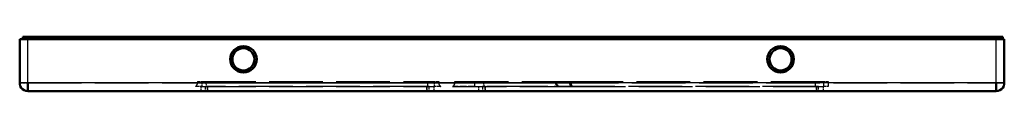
# Model space of a CAD drawing. Extents: x -110 to 110, y -6 to 6.
import ezdxf

# ---------------------------------------------------------------- set-up
doc = ezdxf.new("R2010")
doc.units = 0
doc.linetypes.add('DASHED', pattern=[15, 12, -3])

msp = doc.modelspace()

# ---------------------------------------------------------------- linework, layer by layer
at = {"color": 7, "lineweight": 50}
for p, q in [((-110, -4.21), (-110, 5.59)), ((-110, 5.59), (-108.2, 5.59)), ((-109.32, 6.09), (-109.32, 5.59)), ((-108.32, 6.09), (-109.32, 6.09)), ((-108.32, 6.09), (108.68, 6.09)), ((108.2, 5.59), (-108.2, 5.59)), ((110, 5.59), (108.2, 5.59)), ((109.68, 6.09), (108.68, 6.09)), ((109.68, 6.09), (109.68, 5.59)), ((110, -4.21), (110, 5.59)), ((-108.2, -6.02), (-108.2, -4.21)), ((108.2, -6.02), (108.2, -4.21)), ((108.2, -6.02), (-108.2, -6.02))]:
    msp.add_line(p, q, dxfattribs=at)
at = {"color": 7, "linetype": 'DASHED', "lineweight": 25, "ltscale": 0.0125}
for p, q in [((-108.32, 6.09), (-108.32, 5.59)), ((108.68, 6.09), (108.68, 5.59))]:
    msp.add_line(p, q, dxfattribs=at)
at = {"color": 7, "lineweight": 25}
for p, q in [((-108.32, 6.09), (-108.32, 5.59)), ((-108.2, -4.21), (-108.2, 5.59)), ((108.2, -4.21), (108.2, 5.59)), ((108.68, 6.09), (108.68, 5.59)), ((-108.2, -4.21), (-110, -4.21)), ((108.2, -4.21), (-108.2, -4.21)), ((110, -4.21), (108.2, -4.21))]:
    msp.add_line(p, q, dxfattribs=at)
at = {"color": 7, "linetype": 'DASHED', "lineweight": 25, "ltscale": 0.245}
for p, q in [((-108.2, -4.21), (-108.2, 5.59)), ((108.2, -4.21), (108.2, 5.59))]:
    msp.add_line(p, q, dxfattribs=at)
at = {"color": 7, "linetype": 'DASHED', "lineweight": 25, "ltscale": 0.044995}
for p, q in [((-110, -4.21), (-108.2, -4.21)), ((108.2, -4.21), (110, -4.21))]:
    msp.add_line(p, q, dxfattribs=at)
at = {"color": 7, "linetype": 'DASHED', "lineweight": 25, "ltscale": 0.045243}
for p, q in [((-108.2, -6.02), (-108.2, -4.21)), ((108.2, -6.02), (108.2, -4.21))]:
    msp.add_line(p, q, dxfattribs=at)
at = {"color": 7, "linetype": 'DASHED', "lineweight": 25}
for p, q in [((-108.2, -4.21), (108.2, -4.21)), ((-69.27, -3.91), (-17.37, -3.91)), ((-69.27, -4.16), (-17.37, -4.16)), ((-17.37, -4.16), (-69.27, -4.16)), ((13.15, -4.2), (-12.78, -4.2)), ((-12.78, -4.2), (13.15, -4.2)), ((-12.77, -3.91), (13.14, -3.91)), ((12.82, -3.91), (69.63, -3.91)), ((-69.27, -5.02), (-17.37, -5.02)), ((-19, -5.02), (-68, -5.02)), ((-19, -6.01), (-68, -6.01)), ((-13.26, -5.02), (13.62, -5.01)), ((68, -5.02), (-6, -5.02)), ((68, -6.01), (-6, -6.01)), ((13.34, -5.02), (69.63, -5.02))]:
    msp.add_line(p, q, dxfattribs=at)
at = {"color": 7, "linetype": 'DASHED', "lineweight": 25, "ltscale": 0.025}
for p, q in [((-70.27, -3.91), (-69.27, -3.91)), ((-70.27, -4.16), (-69.27, -4.16)), ((-69.27, -4.16), (-70.27, -4.16)), ((-17.37, -3.91), (-16.37, -3.91)), ((-17.37, -4.16), (-16.37, -4.16)), ((-16.37, -4.16), (-17.37, -4.16)), ((69.63, -3.91), (70.63, -3.91)), ((-68.5, -6.01), (-68.5, -5.02)), ((-68, -6.01), (-68, -5.02)), ((-68, -6.01), (-68, -5.02)), ((-19, -6.01), (-19, -5.02)), ((-19, -6.01), (-19, -5.02)), ((-18.5, -6.01), (-18.5, -5.02)), ((-6.5, -6.01), (-6.5, -5.02)), ((-6, -6.01), (-6, -5.02)), ((-6, -6.01), (-6, -5.02)), ((68, -6.01), (68, -5.02)), ((68, -6.01), (68, -5.02)), ((68.5, -6.01), (68.5, -5.02)), ((70.63, -5.02), (69.63, -5.02))]:
    msp.add_line(p, q, dxfattribs=at)
at = {"color": 7, "linetype": 'DASHED', "lineweight": 25, "ltscale": 0.00625}
for p, q in [((-70.27, -3.91), (-70.27, -4.16)), ((-69.27, -3.91), (-69.27, -4.16)), ((-69.27, -3.91), (-69.27, -4.16)), ((-17.37, -3.91), (-17.37, -4.16)), ((-17.37, -3.91), (-17.37, -4.16)), ((-16.37, -3.91), (-16.37, -4.16))]:
    msp.add_line(p, q, dxfattribs=at)
at = {"color": 7, "linetype": 'DASHED', "lineweight": 25, "ltscale": 0.02125}
for p, q in [((-69.27, -4.16), (-69.27, -5.02)), ((-69.27, -4.16), (-69.27, -5.02)), ((-17.37, -4.16), (-17.37, -5.02)), ((-17.37, -4.16), (-17.37, -5.02))]:
    msp.add_line(p, q, dxfattribs=at)
at = {"color": 7, "linetype": 'DASHED', "lineweight": 25, "ltscale": 0.027016}
msp.add_line((-68.38, -3.91), (-68.36, -5), dxfattribs=at)
at = {"color": 7, "linetype": 'DASHED', "lineweight": 25, "ltscale": 0.027504}
for p, q in [((-18.9, -3.91), (-18.92, -5.02)), ((67.78, -3.91), (67.76, -5.02))]:
    msp.add_line(p, q, dxfattribs=at)
at = {"color": 7, "linetype": 'DASHED', "lineweight": 25, "ltscale": 0.007127}
for p, q in [((-12.78, -4.2), (-12.77, -3.91)), ((-12.78, -4.2), (-12.77, -3.91)), ((13.15, -4.2), (13.14, -3.91)), ((13.15, -4.2), (13.14, -3.91))]:
    msp.add_line(p, q, dxfattribs=at)
at = {"color": 7, "linetype": 'DASHED', "lineweight": 25, "ltscale": 0.11239}
msp.add_line((-12.78, -4.2), (-8.29, -4.2), dxfattribs=at)
at = {"color": 7, "linetype": 'DASHED', "lineweight": 25, "ltscale": 0.112266}
msp.add_line((-12.77, -3.91), (-8.28, -3.91), dxfattribs=at)
at = {"color": 7, "linetype": 'DASHED', "lineweight": 25, "ltscale": 0.020381}
for p, q in [((-8.3, -5.02), (-8.29, -4.2)), ((-6.34, -4.2), (-6.32, -5.02))]:
    msp.add_line(p, q, dxfattribs=at)
at = {"color": 7, "linetype": 'DASHED', "lineweight": 25, "ltscale": 0.007124}
for p, q in [((-8.29, -4.2), (-8.28, -3.91)), ((-6.34, -3.91), (-6.34, -4.2)), ((12.87, -4.2), (12.86, -3.91)), ((12.86, -3.91), (12.87, -4.2))]:
    msp.add_line(p, q, dxfattribs=at)
at = {"color": 7, "linetype": 'DASHED', "lineweight": 25, "ltscale": 0.402697}
for p, q in [((9.77, -4.2), (-6.34, -4.2)), ((-6.34, -4.2), (9.77, -4.2))]:
    msp.add_line(p, q, dxfattribs=at)
at = {"color": 7, "linetype": 'DASHED', "lineweight": 25, "ltscale": 0.007181}
msp.add_line((9.73, -3.91), (9.77, -4.2), dxfattribs=at)
at = {"color": 7, "linetype": 'DASHED', "lineweight": 25, "ltscale": 0.007182}
msp.add_line((9.77, -4.2), (9.73, -3.91), dxfattribs=at)
at = {"color": 7, "linetype": 'DASHED', "lineweight": 25, "ltscale": 0.006658}
for p, q in [((9.8, -4.18), (9.76, -3.91)), ((9.76, -3.91), (9.8, -4.18))]:
    msp.add_line(p, q, dxfattribs=at)
at = {"color": 7, "linetype": 'DASHED', "lineweight": 25, "ltscale": 0.006722}
for p, q in [((9.79, -3.91), (9.82, -4.18)), ((9.82, -4.18), (9.79, -3.91))]:
    msp.add_line(p, q, dxfattribs=at)
at = {"color": 7, "linetype": 'DASHED', "lineweight": 25, "ltscale": 0.007031}
for p, q in [((12.85, -4.2), (12.82, -3.91)), ((12.82, -3.91), (12.85, -4.2))]:
    msp.add_line(p, q, dxfattribs=at)
at = {"color": 7, "linetype": 'DASHED', "lineweight": 25, "ltscale": 0.000916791}
msp.add_line((12.82, -3.91), (12.86, -3.91), dxfattribs=at)
at = {"color": 7, "linetype": 'DASHED', "lineweight": 25, "ltscale": 0.000624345}
msp.add_line((12.87, -4.2), (12.84, -4.2), dxfattribs=at)
at = {"color": 7, "linetype": 'DASHED', "lineweight": 25, "ltscale": 0.000622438}
msp.add_line((12.87, -4.2), (12.84, -4.2), dxfattribs=at)
at = {"color": 7, "linetype": 'DASHED', "lineweight": 25, "ltscale": 0.006978}
msp.add_line((12.86, -3.91), (13.14, -3.91), dxfattribs=at)
at = {"color": 7, "linetype": 'DASHED', "lineweight": 25, "ltscale": 0.007208}
msp.add_line((12.86, -4.2), (13.15, -4.2), dxfattribs=at)
at = {"color": 7, "linetype": 'DASHED', "lineweight": 25, "ltscale": 0.0275}
for p, q in [((69.63, -3.91), (69.63, -5.02)), ((69.63, -3.91), (69.63, -5.02)), ((70.63, -3.91), (70.63, -5.02))]:
    msp.add_line(p, q, dxfattribs=at)
at = {"color": 7, "linetype": 'DASHED', "lineweight": 25, "ltscale": 0.036831}
msp.add_line((-69.27, -5.02), (-70.74, -5.02), dxfattribs=at)
at = {"color": 7, "linetype": 'DASHED', "lineweight": 25, "ltscale": 0.02525}
for p, q in [((-69.5, -5.02), (-69.5, -6.02)), ((-68, -5.02), (-68, -6.02)), ((-68, -5.02), (-68, -6.02)), ((-19, -5.02), (-19, -6.02)), ((-19, -5.02), (-19, -6.02)), ((-17.5, -5.02), (-17.5, -6.02)), ((-7.5, -5.02), (-7.5, -6.02)), ((-6, -5.02), (-6, -6.02)), ((-6, -5.02), (-6, -6.02)), ((68, -5.02), (68, -6.02)), ((68, -5.02), (68, -6.02)), ((69.5, -5.02), (69.5, -6.02))]:
    msp.add_line(p, q, dxfattribs=at)
at = {"color": 7, "linetype": 'DASHED', "lineweight": 25, "ltscale": 0.012494}
for p, q in [((-68, -5.02), (-68.5, -5.02)), ((-18.5, -5.02), (-19, -5.02)), ((-6, -5.02), (-6.5, -5.02)), ((68.5, -5.02), (68, -5.02))]:
    msp.add_line(p, q, dxfattribs=at)
at = {"color": 7, "linetype": 'DASHED', "lineweight": 25, "ltscale": 0.012493}
for p, q in [((-68.5, -6.01), (-68, -6.01)), ((-19, -6.01), (-18.5, -6.01)), ((-6.5, -6.01), (-6, -6.01)), ((68, -6.01), (68.5, -6.01))]:
    msp.add_line(p, q, dxfattribs=at)
at = {"color": 7, "linetype": 'DASHED', "lineweight": 25, "ltscale": 0.03683}
msp.add_line((-15.89, -5.02), (-17.37, -5.02), dxfattribs=at)
at = {"color": 7, "linetype": 'DASHED', "lineweight": 25, "ltscale": 0.12385}
msp.add_line((-8.3, -5.02), (-13.26, -5.02), dxfattribs=at)
at = {"color": 7, "linetype": 'DASHED', "lineweight": 25, "ltscale": 0.000486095}
msp.add_line((-13.2, -5.03), (-13.19, -5.02), dxfattribs=at)
at = {"color": 7, "linetype": 'DASHED', "lineweight": 25, "ltscale": 0.000264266}
msp.add_line((-13.19, -5.03), (-13.2, -5.03), dxfattribs=at)
at = {"color": 7, "linetype": 'DASHED', "lineweight": 25, "ltscale": 0.00043612}
msp.add_line((-13.18, -5.03), (-13.19, -5.03), dxfattribs=at)
at = {"color": 7, "linetype": 'DASHED', "lineweight": 25, "ltscale": 0.000487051}
msp.add_line((-13.16, -5.02), (-13.18, -5.03), dxfattribs=at)
at = {"color": 7, "linetype": 'DASHED', "lineweight": 25, "ltscale": 0.018491}
msp.add_line((-12.42, -5.02), (-13.16, -5.02), dxfattribs=at)
at = {"color": 7, "linetype": 'DASHED', "lineweight": 25, "ltscale": 0.002094}
msp.add_line((-12.42, -5.02), (-12.5, -5.02), dxfattribs=at)
at = {"color": 7, "linetype": 'DASHED', "lineweight": 25, "ltscale": 0.000499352}
msp.add_line((-11.6, -5.03), (-11.58, -5.02), dxfattribs=at)
at = {"color": 7, "linetype": 'DASHED', "lineweight": 25, "ltscale": 0.003609}
msp.add_line((-11.45, -5.03), (-11.6, -5.03), dxfattribs=at)
at = {"color": 7, "linetype": 'DASHED', "lineweight": 25, "ltscale": 0.000380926}
msp.add_line((-11.45, -5.03), (-11.44, -5.02), dxfattribs=at)
at = {"color": 7, "linetype": 'DASHED', "lineweight": 25, "ltscale": 0.00455}
msp.add_line((-11.44, -5.02), (-11.26, -5.02), dxfattribs=at)
at = {"color": 7, "linetype": 'DASHED', "lineweight": 25, "ltscale": 0.009897}
msp.add_line((-11.26, -5.02), (-10.86, -5.02), dxfattribs=at)
at = {"color": 7, "linetype": 'DASHED', "lineweight": 25, "ltscale": 0.00045783}
msp.add_line((-10.86, -5.02), (-10.85, -5.02), dxfattribs=at)
at = {"color": 7, "linetype": 'DASHED', "lineweight": 25, "ltscale": 0.000189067}
msp.add_line((-10.85, -5.02), (-10.84, -5.03), dxfattribs=at)
at = {"color": 7, "linetype": 'DASHED', "lineweight": 25, "ltscale": 0.005786}
msp.add_line((-10.61, -5.03), (-10.84, -5.03), dxfattribs=at)
at = {"color": 7, "linetype": 'DASHED', "lineweight": 25, "ltscale": 0.000334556}
msp.add_line((-10.6, -5.02), (-10.61, -5.03), dxfattribs=at)
at = {"color": 7, "linetype": 'DASHED', "lineweight": 25, "ltscale": 0.000155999}
msp.add_line((-7.74, -5.02), (-7.74, -5.02), dxfattribs=at)
at = {"color": 7, "linetype": 'DASHED', "lineweight": 25, "ltscale": 1.35044e-05}
msp.add_line((-7.74, -5.02), (-7.74, -5.02), dxfattribs=at)
at = {"color": 7, "linetype": 'DASHED', "lineweight": 25, "ltscale": 0.000254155}
msp.add_line((-7.43, -5.02), (-7.43, -5.03), dxfattribs=at)
at = {"color": 7, "linetype": 'DASHED', "lineweight": 25, "ltscale": 4.74185e-05}
msp.add_line((-7.43, -5.02), (-7.43, -5.02), dxfattribs=at)
at = {"color": 7, "linetype": 'DASHED', "lineweight": 25, "ltscale": 3.2703e-05}
msp.add_line((-6.56, -5.01), (-6.56, -5.02), dxfattribs=at)
at = {"color": 7, "linetype": 'DASHED', "lineweight": 25, "ltscale": 0.00011878}
msp.add_line((-6.56, -5.02), (-6.56, -5.02), dxfattribs=at)
at = {"color": 7, "linetype": 'DASHED', "lineweight": 25, "ltscale": 0.007835}
for p, q in [((-6.55, -5.01), (-6.24, -5.01)), ((-4.38, -5.01), (-4.07, -5.01)), ((6.78, -5.01), (6.47, -5.01))]:
    msp.add_line(p, q, dxfattribs=at)
at = {"color": 7, "linetype": 'DASHED', "lineweight": 25, "ltscale": 0.00192}
for p, q in [((-6.32, -5.01), (-6.24, -5.01)), ((-4.15, -5.01), (-4.07, -5.01))]:
    msp.add_line(p, q, dxfattribs=at)
at = {"color": 7, "linetype": 'DASHED', "lineweight": 25, "ltscale": 4.95786e-05}
msp.add_line((-6.24, -5.02), (-6.24, -5.02), dxfattribs=at)
at = {"color": 7, "linetype": 'DASHED', "lineweight": 25, "ltscale": 2.33851e-05}
msp.add_line((-6.24, -5.02), (-6.24, -5.01), dxfattribs=at)
at = {"color": 7, "linetype": 'DASHED', "lineweight": 25, "ltscale": 5.94363e-05}
msp.add_line((-6.24, -5.02), (-6.24, -5.01), dxfattribs=at)
at = {"color": 7, "linetype": 'DASHED', "lineweight": 25, "ltscale": 0.000154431}
msp.add_line((-6.24, -5.02), (-6.24, -5.02), dxfattribs=at)
at = {"color": 7, "linetype": 'DASHED', "lineweight": 25, "ltscale": 0.037734}
for p, q in [((-4.11, -5.01), (-5.62, -5.01)), ((-1.94, -5.01), (-3.45, -5.01))]:
    msp.add_line(p, q, dxfattribs=at)
at = {"color": 7, "linetype": 'DASHED', "lineweight": 25, "ltscale": 0.002213}
msp.add_line((-5.44, -5.02), (-5.53, -5.01), dxfattribs=at)
at = {"color": 7, "linetype": 'DASHED', "lineweight": 25, "ltscale": 0.000250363}
msp.add_line((-5.53, -5.03), (-5.53, -5.02), dxfattribs=at)
at = {"color": 7, "linetype": 'DASHED', "lineweight": 25, "ltscale": 0.007922}
msp.add_line((-5.22, -5.03), (-5.53, -5.03), dxfattribs=at)
at = {"color": 7, "linetype": 'DASHED', "lineweight": 25, "ltscale": 0.000250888}
msp.add_line((-5.22, -5.01), (-5.22, -5.03), dxfattribs=at)
at = {"color": 7, "linetype": 'DASHED', "lineweight": 25, "ltscale": 0.017529}
msp.add_line((-5.22, -5.01), (-4.51, -5.01), dxfattribs=at)
at = {"color": 7, "linetype": 'DASHED', "lineweight": 25, "ltscale": 0.008151}
msp.add_line((-4.8, -5.02), (-4.48, -5.02), dxfattribs=at)
at = {"color": 7, "linetype": 'DASHED', "lineweight": 25, "ltscale": 0.017741}
msp.add_line((-3.96, -5.02), (-4.67, -5.02), dxfattribs=at)
at = {"color": 7, "linetype": 'DASHED', "lineweight": 25, "ltscale": 0.01125}
msp.add_line((-4.53, -5.02), (-4.08, -5.02), dxfattribs=at)
at = {"color": 7, "linetype": 'DASHED', "lineweight": 25, "ltscale": 0.000748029}
msp.add_line((-4.49, -5.02), (-4.51, -5.01), dxfattribs=at)
at = {"color": 7, "linetype": 'DASHED', "lineweight": 25, "ltscale": 0.010336}
msp.add_line((-4.07, -5.02), (-4.49, -5.02), dxfattribs=at)
at = {"color": 7, "linetype": 'DASHED', "lineweight": 25, "ltscale": 0.001345}
msp.add_line((-4.02, -5.01), (-4.07, -5.02), dxfattribs=at)
at = {"color": 7, "linetype": 'DASHED', "lineweight": 25, "ltscale": 0.00199}
msp.add_line((-3.94, -5.02), (-4.02, -5.02), dxfattribs=at)
at = {"color": 7, "linetype": 'DASHED', "lineweight": 25, "ltscale": 0.000265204}
msp.add_line((-3.96, -5.01), (-3.97, -5.01), dxfattribs=at)
at = {"color": 7, "linetype": 'DASHED', "lineweight": 25, "ltscale": 0.036901}
msp.add_line((-1.98, -5.02), (-3.45, -5.02), dxfattribs=at)
at = {"color": 7, "linetype": 'DASHED', "lineweight": 25, "ltscale": 0.039097}
msp.add_line((-3.42, -5.01), (-1.86, -5.01), dxfattribs=at)
at = {"color": 7, "linetype": 'DASHED', "lineweight": 25, "ltscale": 0.000368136}
msp.add_line((-1.87, -5.01), (-1.85, -5.01), dxfattribs=at)
at = {"color": 7, "linetype": 'DASHED', "lineweight": 25, "ltscale": 0.028188}
msp.add_line((4.2, -5.02), (3.07, -5.02), dxfattribs=at)
at = {"color": 7, "linetype": 'DASHED', "lineweight": 25, "ltscale": 0.027312}
msp.add_line((4.2, -5.01), (3.11, -5.01), dxfattribs=at)
at = {"color": 7, "linetype": 'DASHED', "lineweight": 25, "ltscale": 0.008394}
msp.add_line((3.46, -5.02), (3.13, -5.02), dxfattribs=at)
at = {"color": 7, "linetype": 'DASHED', "lineweight": 25, "ltscale": 0.013297}
msp.add_line((3.5, -5.02), (4.03, -5.01), dxfattribs=at)
at = {"color": 7, "linetype": 'DASHED', "lineweight": 25, "ltscale": 0.016247}
msp.add_line((4.26, -5.02), (3.61, -5.02), dxfattribs=at)
at = {"color": 7, "linetype": 'DASHED', "lineweight": 25, "ltscale": 0.001339}
msp.add_line((4.44, -5.03), (4.39, -5.02), dxfattribs=at)
at = {"color": 7, "linetype": 'DASHED', "lineweight": 25, "ltscale": 0.00373}
msp.add_line((4.59, -5.03), (4.44, -5.03), dxfattribs=at)
at = {"color": 7, "linetype": 'DASHED', "lineweight": 25, "ltscale": 0.002249}
msp.add_line((4.6, -5.02), (4.51, -5.01), dxfattribs=at)
at = {"color": 7, "linetype": 'DASHED', "lineweight": 25, "ltscale": 0.00085177}
msp.add_line((4.56, -5.02), (4.59, -5.01), dxfattribs=at)
at = {"color": 7, "linetype": 'DASHED', "lineweight": 25, "ltscale": 0.000259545}
msp.add_line((4.59, -5.02), (4.59, -5.03), dxfattribs=at)
at = {"color": 7, "linetype": 'DASHED', "lineweight": 25, "ltscale": 1.39992e-05}
msp.add_line((4.64, -5.02), (4.64, -5.02), dxfattribs=at)
at = {"color": 7, "linetype": 'DASHED', "lineweight": 25, "ltscale": 0.001441}
msp.add_line((5.27, -5.01), (5.21, -5.01), dxfattribs=at)
at = {"color": 7, "linetype": 'DASHED', "lineweight": 25, "ltscale": 0.008856}
msp.add_line((5.22, -5.01), (5.58, -5.01), dxfattribs=at)
at = {"color": 7, "linetype": 'DASHED', "lineweight": 25, "ltscale": 0.007754}
msp.add_line((5.32, -5.02), (5.63, -5.03), dxfattribs=at)
at = {"color": 7, "linetype": 'DASHED', "lineweight": 25, "ltscale": 0.000318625}
msp.add_line((5.36, -5.03), (5.35, -5.02), dxfattribs=at)
at = {"color": 7, "linetype": 'DASHED', "lineweight": 25, "ltscale": 0.006631}
msp.add_line((5.63, -5.03), (5.36, -5.03), dxfattribs=at)
at = {"color": 7, "linetype": 'DASHED', "lineweight": 25, "ltscale": 0.000900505}
msp.add_line((5.54, -5.01), (5.58, -5.01), dxfattribs=at)
at = {"color": 7, "linetype": 'DASHED', "lineweight": 25, "ltscale": 0.025463}
msp.add_line((5.54, -5.02), (6.56, -5.01), dxfattribs=at)
at = {"color": 7, "linetype": 'DASHED', "lineweight": 25, "ltscale": 0.002522}
msp.add_line((5.68, -5.01), (5.58, -5.01), dxfattribs=at)
at = {"color": 7, "linetype": 'DASHED', "lineweight": 25, "ltscale": 0.00024299}
msp.add_line((5.63, -5.03), (5.62, -5.02), dxfattribs=at)
at = {"color": 7, "linetype": 'DASHED', "lineweight": 25, "ltscale": 0.006273}
msp.add_line((5.62, -5.02), (5.87, -5.03), dxfattribs=at)
at = {"color": 7, "linetype": 'DASHED', "lineweight": 25, "ltscale": 0.003872}
for p, q in [((5.84, -5.02), (5.68, -5.01)), ((11.86, -5.01), (11.71, -5.01))]:
    msp.add_line(p, q, dxfattribs=at)
at = {"color": 7, "linetype": 'DASHED', "lineweight": 25, "ltscale": 0.005133}
msp.add_line((6.04, -5.02), (5.84, -5.02), dxfattribs=at)
at = {"color": 7, "linetype": 'DASHED', "lineweight": 25, "ltscale": 0.006664}
msp.add_line((6.31, -5.01), (6.04, -5.02), dxfattribs=at)
at = {"color": 7, "linetype": 'DASHED', "lineweight": 25, "ltscale": 0.000874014}
msp.add_line((6.29, -5.02), (6.32, -5.03), dxfattribs=at)
at = {"color": 7, "linetype": 'DASHED', "lineweight": 25, "ltscale": 0.002341}
msp.add_line((6.4, -5.01), (6.31, -5.01), dxfattribs=at)
at = {"color": 7, "linetype": 'DASHED', "lineweight": 25, "ltscale": 0.012177}
msp.add_line((6.81, -5.03), (6.32, -5.03), dxfattribs=at)
at = {"color": 7, "linetype": 'DASHED', "lineweight": 25, "ltscale": 0.001621}
msp.add_line((6.47, -5.01), (6.4, -5.01), dxfattribs=at)
at = {"color": 7, "linetype": 'DASHED', "lineweight": 25, "ltscale": 0.00487}
msp.add_line((6.44, -5.01), (6.64, -5.01), dxfattribs=at)
at = {"color": 7, "linetype": 'DASHED', "lineweight": 25, "ltscale": 0.000700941}
msp.add_line((6.78, -5.02), (6.81, -5.03), dxfattribs=at)
at = {"color": 7, "linetype": 'DASHED', "lineweight": 25, "ltscale": 0.008134}
msp.add_line((7.76, -5.02), (7.44, -5.02), dxfattribs=at)
at = {"color": 7, "linetype": 'DASHED', "lineweight": 25, "ltscale": 0.000488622}
msp.add_line((7.78, -5.02), (7.76, -5.02), dxfattribs=at)
at = {"color": 7, "linetype": 'DASHED', "lineweight": 25, "ltscale": 0.007385}
msp.add_line((9.7, -5.02), (9.4, -5.02), dxfattribs=at)
at = {"color": 7, "linetype": 'DASHED', "lineweight": 25, "ltscale": 0.011616}
msp.add_line((9.88, -5.02), (9.41, -5.02), dxfattribs=at)
at = {"color": 7, "linetype": 'DASHED', "lineweight": 25, "ltscale": 0.007745}
msp.add_line((10.01, -5.02), (9.7, -5.02), dxfattribs=at)
at = {"color": 7, "linetype": 'DASHED', "lineweight": 25, "ltscale": 0.000116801}
msp.add_line((9.88, -5.02), (9.88, -5.02), dxfattribs=at)
at = {"color": 7, "linetype": 'DASHED', "lineweight": 25, "ltscale": 0.001645}
msp.add_line((9.94, -5.02), (9.88, -5.02), dxfattribs=at)
at = {"color": 7, "linetype": 'DASHED', "lineweight": 25, "ltscale": 0.007693}
msp.add_line((10.32, -5.02), (10.01, -5.02), dxfattribs=at)
at = {"color": 7, "linetype": 'DASHED', "lineweight": 25, "ltscale": 0.002668}
msp.add_line((10.11, -5.02), (10.01, -5.02), dxfattribs=at)
at = {"color": 7, "linetype": 'DASHED', "lineweight": 25, "ltscale": 0.000266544}
msp.add_line((10.33, -5.03), (10.33, -5.02), dxfattribs=at)
at = {"color": 7, "linetype": 'DASHED', "lineweight": 25, "ltscale": 0.0044}
msp.add_line((10.5, -5.03), (10.33, -5.03), dxfattribs=at)
at = {"color": 7, "linetype": 'DASHED', "lineweight": 25, "ltscale": 0.000267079}
msp.add_line((10.5, -5.02), (10.5, -5.03), dxfattribs=at)
at = {"color": 7, "linetype": 'DASHED', "lineweight": 25, "ltscale": 0.000287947}
msp.add_line((10.52, -5.03), (10.53, -5.02), dxfattribs=at)
at = {"color": 7, "linetype": 'DASHED', "lineweight": 25, "ltscale": 0.006768}
msp.add_line((10.79, -5.03), (10.52, -5.03), dxfattribs=at)
at = {"color": 7, "linetype": 'DASHED', "lineweight": 25, "ltscale": 0.000289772}
msp.add_line((10.8, -5.02), (10.79, -5.03), dxfattribs=at)
at = {"color": 7, "linetype": 'DASHED', "lineweight": 25, "ltscale": 0.008906}
msp.add_line((10.8, -5.02), (11.16, -5.02), dxfattribs=at)
at = {"color": 7, "linetype": 'DASHED', "lineweight": 25, "ltscale": 0.000265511}
msp.add_line((11.16, -5.03), (11.16, -5.02), dxfattribs=at)
at = {"color": 7, "linetype": 'DASHED', "lineweight": 25, "ltscale": 0.005012}
msp.add_line((11.36, -5.03), (11.16, -5.03), dxfattribs=at)
at = {"color": 7, "linetype": 'DASHED', "lineweight": 25, "ltscale": 0.00169}
msp.add_line((11.22, -5.02), (11.29, -5.01), dxfattribs=at)
at = {"color": 7, "linetype": 'DASHED', "lineweight": 25, "ltscale": 0.000271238}
msp.add_line((11.36, -5.02), (11.36, -5.03), dxfattribs=at)
at = {"color": 7, "linetype": 'DASHED', "lineweight": 25, "ltscale": 0.001351}
msp.add_line((11.71, -5.01), (11.65, -5.01), dxfattribs=at)
at = {"color": 7, "linetype": 'DASHED', "lineweight": 25, "ltscale": 0.005944}
msp.add_line((12.1, -5.01), (11.86, -5.01), dxfattribs=at)
at = {"color": 7, "linetype": 'DASHED', "lineweight": 25, "ltscale": 0.000394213}
msp.add_line((12, -5.02), (12.02, -5.02), dxfattribs=at)
at = {"color": 7, "linetype": 'DASHED', "lineweight": 25, "ltscale": 0.000303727}
msp.add_line((12.02, -5.03), (12.02, -5.01), dxfattribs=at)
at = {"color": 7, "linetype": 'DASHED', "lineweight": 25, "ltscale": 0.007655}
msp.add_line((12.41, -5.01), (12.1, -5.01), dxfattribs=at)
at = {"color": 7, "linetype": 'DASHED', "lineweight": 25, "ltscale": 0.004233}
msp.add_line((12.58, -5.02), (12.41, -5.01), dxfattribs=at)
at = {"color": 7, "linetype": 'DASHED', "lineweight": 25, "ltscale": 0.003692}
msp.add_line((12.72, -5.01), (12.58, -5.02), dxfattribs=at)
at = {"color": 7, "linetype": 'DASHED', "lineweight": 25, "ltscale": 4.54908e-05}
msp.add_line((12.96, -5.02), (12.96, -5.01), dxfattribs=at)
at = {"color": 7, "linetype": 'DASHED', "lineweight": 25, "ltscale": 0.007925}
msp.add_line((12.96, -5.01), (13.28, -5.02), dxfattribs=at)
at = {"color": 7, "linetype": 'DASHED', "lineweight": 25, "ltscale": 0.000248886}
msp.add_line((12.96, -5.03), (12.96, -5.02), dxfattribs=at)
at = {"color": 7, "linetype": 'DASHED', "lineweight": 25, "ltscale": 0.003051}
msp.add_line((13.09, -5.02), (12.96, -5.02), dxfattribs=at)
at = {"color": 7, "linetype": 'DASHED', "lineweight": 25, "ltscale": 0.00308}
msp.add_line((13.09, -5.03), (12.97, -5.03), dxfattribs=at)
at = {"color": 7, "linetype": 'DASHED', "lineweight": 25, "ltscale": 0.002882}
msp.add_line((13.2, -5.03), (13.09, -5.03), dxfattribs=at)
at = {"color": 7, "linetype": 'DASHED', "lineweight": 25, "ltscale": 0.001855}
msp.add_line((13.28, -5.03), (13.2, -5.03), dxfattribs=at)
at = {"color": 7, "linetype": 'DASHED', "lineweight": 25, "ltscale": 0.000248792}
msp.add_line((13.28, -5.02), (13.28, -5.03), dxfattribs=at)
at = {"color": 7, "linetype": 'DASHED', "lineweight": 25, "ltscale": 8.87533e-05}
msp.add_line((13.28, -5.02), (13.28, -5.02), dxfattribs=at)
at = {"color": 7, "linetype": 'DASHED', "lineweight": 25, "ltscale": 0.007141}
msp.add_line((13.62, -5.01), (13.34, -5.02), dxfattribs=at)
at = {"color": 7, "lineweight": 50}
for points in [[(-108.2, -6.02), (-108.62, -5.97), (-109.02, -5.82), (-109.38, -5.58), (-109.66, -5.26), (-109.87, -4.89), (-109.98, -4.47), (-110, -4.21)], [(108.2, -6.02), (108.62, -5.97), (109.02, -5.82), (109.38, -5.58), (109.66, -5.26), (109.87, -4.89), (109.98, -4.47), (110, -4.21)]]:
    msp.add_lwpolyline(points, dxfattribs=at)
at = {"color": 7, "linetype": 'DASHED', "lineweight": 25}
for points in [[(9.77, -4.2), (9.81, -4.19), (9.82, -4.18), (9.82, -4.18), (9.82, -4.18), (9.82, -4.18), (9.82, -4.18), (9.81, -4.18), (9.8, -4.18)], [(9.77, -4.2), (9.81, -4.19), (9.82, -4.18), (9.82, -4.18), (9.82, -4.18), (9.82, -4.18), (9.82, -4.18), (9.81, -4.18), (9.8, -4.18)], [(10.53, -5.02), (10.21, -4.84), (9.95, -4.6), (9.83, -4.41), (9.77, -4.2)], [(9.77, -4.2), (9.86, -4.46), (10.03, -4.68), (10.26, -4.87), (10.53, -5.02)], [(10.21, -4.81), (9.99, -4.58), (9.84, -4.31), (9.8, -4.18)], [(9.8, -4.18), (9.88, -4.42), (10.03, -4.64), (10.21, -4.81)], [(9.82, -4.18), (9.9, -4.45), (10.08, -4.69), (10.21, -4.81)], [(10.21, -4.81), (9.95, -4.53), (9.83, -4.27), (9.82, -4.18)], [(-10.51, -5.02), (-10.65, -5.02), (-10.65, -5.02), (-10.59, -5.02)], [(-7.84, -5.01), (-6.37, -5.02), (-6.24, -5.02)], [(-6.56, -5.02), (-6.55, -5.02), (-6.56, -5.01)], [(-5.68, -5.01), (-4.2, -5.02), (-4.07, -5.02)], [(-5.53, -5.02), (-5.51, -5.02), (-5.52, -5.02), (-5.53, -5.01)], [(3.07, -5.02), (4.09, -5.03), (4.6, -5.02)], [(4.39, -5.02), (4.01, -5.02), (3.13, -5.02)], [(10.32, -5.02), (10.25, -5.02), (10.01, -5.02)], [(10.93, -5.01), (11.11, -5.02), (11.02, -5.01), (10.77, -5.01), (10.77, -5.02), (10.77, -5.02), (10.82, -5.02), (11.13, -5.02), (11.13, -5.02), (11.12, -5.02), (11.12, -5.02), (11.15, -5.02), (11.16, -5.02), (11.15, -5.02), (11.13, -5.01), (11.11, -5.01), (10.89, -5.01), (10.87, -5.02), (10.9, -5.02), (10.94, -5.02), (10.95, -5.02), (10.94, -5.02), (10.65, -5.02)], [(11.66, -5.01), (12.63, -5.03), (13.2, -5.03)]]:
    msp.add_lwpolyline(points, dxfattribs=at)
for points in [[(-4.9, -5.02), (-5.27, -5.02), (-5.28, -5.02), (-5.28, -5.02), (-5, -5.01)], [(-4.45, -5.02), (-4.76, -5.02), (-4.76, -5.02), (-4.75, -5.02)], [(10.85, -5.02), (10.76, -5.02), (10.76, -5.02), (10.77, -5.02)], [(12.74, -5.03), (12.32, -5.03), (12.32, -5.03), (12.35, -5.03)]]:
    msp.add_lwpolyline(points, close=True, dxfattribs=at)
at = {"color": 7, "lineweight": 50}
for centre, radius in [((-60, 1.08), 2.95), ((-60, 1.08), 2.47), ((60, 1.08), 2.95), ((60, 1.08), 2.47)]:
    msp.add_circle(centre, radius, dxfattribs=at)
at = {"color": 7, "linetype": 'DASHED', "lineweight": 25}
for centre, radius, start, end in [((-71.27, -4.16), 1, 301.7888, 359.9995), ((-15.37, -4.16), 1, 180, 238.2117), ((-13.78, -4.17), 0.999, 301.7435, 358.0359), ((-13.78, -4.16), 1, 301.8045, 357.992), ((13.86, -4.14), 1.02, 182.9862, 238.982), ((13.86, -4.15), 1.01, 182.8148, 239.1534), ((14.15, -4.17), 1, 181.9858, 238.221), ((14.15, -4.16), 0.999, 182.0067, 238.2918), ((-68.17, -4.01), 1, 258.6669, 269.9909), ((-12.18, -46.46), 41.44, 90.3383, 91.4081), ((-11.11, 7.22), 12.24, 269.3114, 271.2968), ((-10.56, -5.2), 0.187, 88.5652, 103.2328), ((-10.52, -4.62), 0.398, 265.1121, 273.9375), ((-7.44, 5), 10.02, 268.2928, 270.0777), ((-6.39, -2.07), 2.96, 266.7992, 272.9373), ((-4.82, 23.13), 28.15, 268.3875, 271.6168), ((-5.27, -10.03), 5.02, 89.3348, 90.7737), ((-2.65, 23.13), 28.15, 268.3875, 271.6168), ((4.1, -90.67), 85.65, 89.6385, 90.4192), ((5.88, 9.82), 14.85, 267.4828, 269.9605), ((5.29, -5.38), 0.361, 79.5259, 93.0249), ((5.97, 4.93), 9.96, 269.4523, 271.8574), ((7.98, 1.65), 6.67, 268.3172, 271.3844), ((11.21, -3.55), 1.6, 231.5058, 245.936), ((11.21, -3.55), 1.6, 231.5147, 245.9436), ((11.98, -5.16), 0.149, 76.913, 99.3662), ((12.05, -4.76), 0.265, 264.233, 286.2982), ((12.78, -11.47), 6.45, 88.3201, 90.4631)]:
    msp.add_arc(centre, radius, start, end, dxfattribs=at)

doc.saveas('drawing.dxf')
